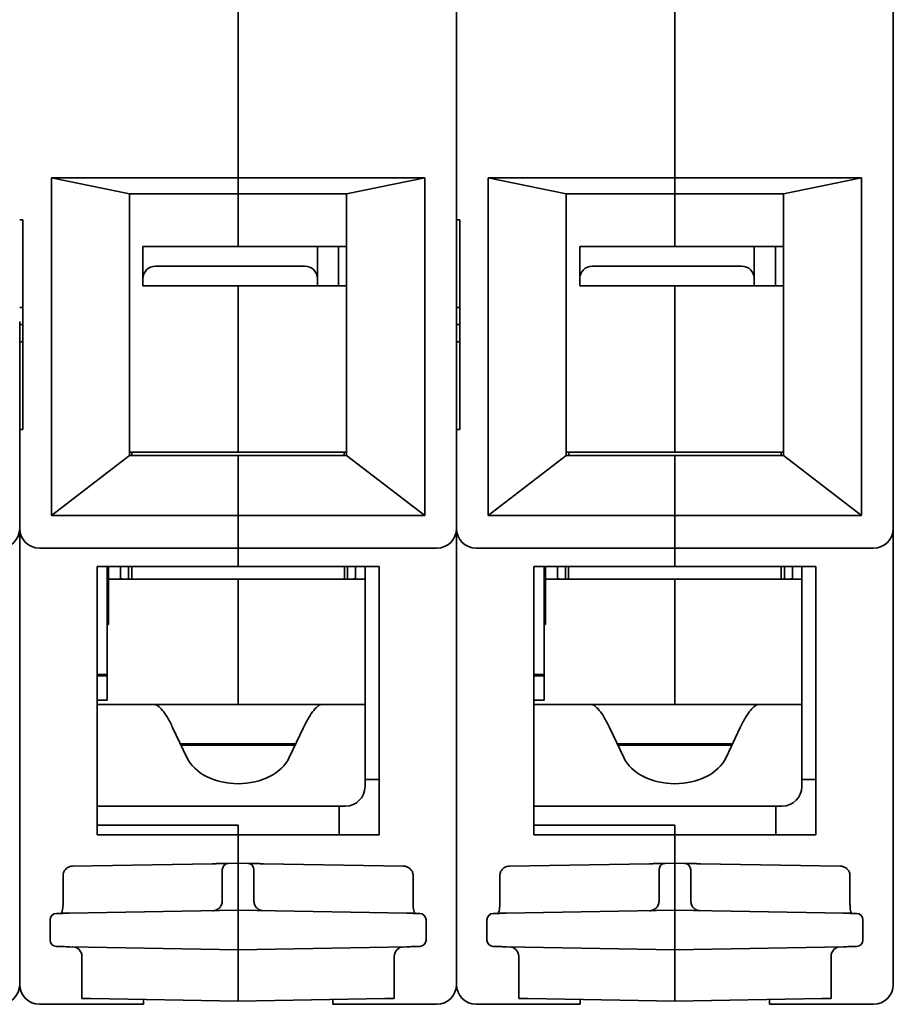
# Model space of a CAD drawing. Header units: millimetres. Extents: x 148 to 394, y 72 to 262.
# Tile 2 of 13: x 183 to 218, y 72 to 112. Entities that reach past the tile are written whole.
import ezdxf

# ---------------------------------------------------------------- set-up
doc = ezdxf.new("R2010")
doc.units = ezdxf.units.MM
doc.layers.add('Visible (ISO)', color=7, linetype='Continuous', lineweight=35)

msp = doc.modelspace()

# ---------------------------------------------------------------- linework, layer by layer
at = {"layer": 'Visible (ISO)'}
for p, q in [((200.897, 124.516), (200.897, 99.722)), ((218.372, 91.452), (218.372, 124.516)), ((192.16, 105.473), (192.16, 123.812)), ((192.16, 123.812), (192.16, 105.473)), ((209.635, 105.473), (209.635, 123.812)), ((209.635, 123.812), (209.635, 105.473)), ((184.692, 105.473), (184.692, 91.974)), ((184.692, 105.473), (192.16, 105.473)), ((187.816, 104.838), (184.692, 105.473)), ((192.16, 104.838), (192.16, 105.473)), ((199.627, 105.473), (192.16, 105.473)), ((192.16, 105.473), (192.16, 104.838)), ((199.627, 105.473), (196.503, 104.838)), ((199.627, 105.473), (199.627, 91.974)), ((202.167, 105.473), (202.167, 91.974)), ((202.167, 105.473), (209.635, 105.473)), ((205.291, 104.838), (202.167, 105.473)), ((209.635, 104.838), (209.635, 105.473)), ((217.102, 105.473), (209.635, 105.473)), ((209.635, 105.473), (209.635, 104.838)), ((217.102, 105.473), (213.978, 104.838)), ((217.102, 105.473), (217.102, 91.974)), ((187.816, 104.838), (192.16, 104.838)), ((187.816, 94.373), (187.816, 104.838)), ((196.503, 104.838), (192.16, 104.838)), ((192.16, 102.73), (192.16, 104.838)), ((196.503, 94.373), (196.503, 104.838)), ((205.291, 104.838), (209.635, 104.838)), ((205.291, 94.373), (205.291, 104.838)), ((213.978, 104.838), (209.635, 104.838)), ((209.635, 102.73), (209.635, 104.838)), ((213.978, 94.373), (213.978, 104.838)), ((183.422, 103.796), (183.549, 103.796)), ((183.549, 99.606), (183.549, 103.796)), ((200.897, 103.796), (201.024, 103.796)), ((201.024, 99.606), (201.024, 103.796)), ((188.858, 102.73), (188.35, 102.73)), ((188.35, 101.434), (188.35, 102.73)), ((188.858, 102.73), (194.827, 102.73)), ((195.335, 102.73), (194.827, 102.73)), ((196.181, 102.73), (195.335, 102.73)), ((195.335, 101.434), (195.335, 102.73)), ((196.452, 102.73), (196.181, 102.73)), ((196.181, 101.155), (196.181, 102.73)), ((206.333, 102.73), (205.825, 102.73)), ((205.825, 101.434), (205.825, 102.73)), ((206.333, 102.73), (212.302, 102.73)), ((212.81, 102.73), (212.302, 102.73)), ((213.656, 102.73), (212.81, 102.73)), ((212.81, 101.434), (212.81, 102.73)), ((213.927, 102.73), (213.656, 102.73)), ((213.656, 101.155), (213.656, 102.73)), ((194.827, 101.942), (188.858, 101.942)), ((212.302, 101.942), (206.333, 101.942)), ((188.35, 101.155), (188.35, 101.434)), ((195.335, 101.434), (195.335, 101.155)), ((205.825, 101.155), (205.825, 101.434)), ((212.81, 101.434), (212.81, 101.155)), ((195.335, 101.155), (188.35, 101.155)), ((192.16, 94.5), (192.16, 101.155)), ((196.181, 101.155), (195.335, 101.155)), ((196.452, 101.155), (196.181, 101.155)), ((212.81, 101.155), (205.825, 101.155)), ((209.635, 94.5), (209.635, 101.155)), ((213.656, 101.155), (212.81, 101.155)), ((213.927, 101.155), (213.656, 101.155)), ((183.422, 100.291), (183.549, 100.291)), ((200.897, 100.291), (201.024, 100.291)), ((183.422, 99.605), (183.422, 99.722)), ((183.549, 99.605), (183.422, 99.605)), ((183.422, 99.489), (183.422, 99.605)), ((183.549, 99.606), (183.549, 99.605)), ((183.549, 95.414), (183.549, 99.605)), ((183.549, 99.605), (183.549, 99.605)), ((200.897, 99.605), (200.897, 99.722)), ((201.024, 99.605), (200.897, 99.605)), ((200.897, 99.489), (200.897, 99.605)), ((201.024, 99.606), (201.024, 99.605)), ((201.024, 95.414), (201.024, 99.605)), ((201.024, 99.605), (201.024, 99.605)), ((183.422, 99.489), (183.422, 91.452)), ((200.897, 99.489), (200.897, 91.452)), ((183.549, 98.92), (183.422, 98.92)), ((201.024, 98.92), (200.897, 98.92)), ((183.549, 95.414), (183.422, 95.414)), ((183.422, 91.452), (183.422, 95.414)), ((201.024, 95.414), (200.897, 95.414)), ((200.897, 91.452), (200.897, 95.414)), ((187.913, 94.5), (187.816, 94.5)), ((196.406, 94.5), (187.913, 94.5)), ((187.913, 94.5), (187.913, 94.373)), ((196.503, 94.5), (196.406, 94.5)), ((196.406, 94.5), (196.406, 94.373)), ((205.388, 94.5), (205.291, 94.5)), ((213.882, 94.5), (205.388, 94.5)), ((205.388, 94.5), (205.388, 94.373)), ((213.978, 94.5), (213.882, 94.5)), ((213.882, 94.5), (213.882, 94.373)), ((187.816, 94.373), (184.692, 91.974)), ((187.816, 94.373), (192.16, 94.373)), ((192.16, 94.373), (192.16, 91.974)), ((196.503, 94.373), (192.16, 94.373)), ((192.16, 91.974), (192.16, 94.373)), ((199.627, 91.974), (196.503, 94.373)), ((205.291, 94.373), (202.167, 91.974)), ((205.291, 94.373), (209.635, 94.373)), ((209.635, 94.373), (209.635, 91.974)), ((213.978, 94.373), (209.635, 94.373)), ((209.635, 91.974), (209.635, 94.373)), ((217.102, 91.974), (213.978, 94.373)), ((192.16, 91.974), (184.692, 91.974)), ((192.16, 91.452), (192.16, 91.974)), ((192.16, 91.974), (199.627, 91.974)), ((192.16, 91.974), (192.16, 91.452)), ((209.635, 91.974), (202.167, 91.974)), ((209.635, 91.452), (209.635, 91.974)), ((209.635, 91.974), (217.102, 91.974)), ((209.635, 91.974), (209.635, 91.452)), ((183.422, 91.452), (183.422, 73.215)), ((183.422, 73.215), (183.422, 91.452)), ((192.16, 91.452), (192.16, 90.665)), ((192.16, 90.665), (192.16, 91.452)), ((200.897, 91.452), (200.897, 73.215)), ((200.897, 73.215), (200.897, 91.452)), ((209.635, 91.452), (209.635, 90.665)), ((209.635, 90.665), (209.635, 91.452)), ((218.372, 91.452), (218.372, 73.215)), ((192.16, 90.665), (184.209, 90.665)), ((192.16, 89.928), (192.16, 90.665)), ((192.16, 90.665), (200.11, 90.665)), ((192.16, 90.665), (192.16, 89.928)), ((209.635, 90.665), (201.685, 90.665)), ((209.635, 89.928), (209.635, 90.665)), ((209.635, 90.665), (217.585, 90.665)), ((209.635, 90.665), (209.635, 89.928)), ((192.16, 89.928), (186.521, 89.928)), ((186.521, 79.209), (186.521, 89.928)), ((186.927, 89.928), (186.927, 85.61)), ((186.978, 88.119), (186.978, 89.928)), ((187.461, 89.42), (187.461, 89.928)), ((187.778, 89.928), (187.778, 89.42)), ((187.905, 89.42), (187.905, 89.928)), ((192.16, 89.928), (197.798, 89.928)), ((196.414, 89.928), (196.414, 89.42)), ((196.541, 89.42), (196.541, 89.928)), ((196.859, 89.42), (196.859, 89.928)), ((197.24, 81.411), (197.24, 89.928)), ((197.798, 79.209), (197.798, 89.928)), ((209.635, 89.928), (203.996, 89.928)), ((203.996, 79.209), (203.996, 89.928)), ((204.402, 89.928), (204.402, 85.61)), ((204.453, 88.119), (204.453, 89.928)), ((204.936, 89.42), (204.936, 89.928)), ((205.253, 89.928), (205.253, 89.42)), ((205.38, 89.42), (205.38, 89.928)), ((209.635, 89.928), (215.274, 89.928)), ((213.889, 89.928), (213.889, 89.42)), ((214.016, 89.42), (214.016, 89.928)), ((214.334, 89.42), (214.334, 89.928)), ((214.715, 81.411), (214.715, 89.928)), ((215.274, 79.209), (215.274, 89.928)), ((192.16, 89.42), (186.978, 89.42)), ((197.24, 89.42), (192.16, 89.42)), ((192.16, 89.42), (192.16, 84.416)), ((209.635, 89.42), (204.453, 89.42)), ((214.715, 89.42), (209.635, 89.42)), ((209.635, 89.42), (209.635, 84.416)), ((186.978, 87.611), (186.978, 88.119)), ((204.453, 87.611), (204.453, 88.119)), ((186.978, 87.611), (186.927, 87.61)), ((204.453, 87.611), (204.402, 87.61)), ((186.521, 85.61), (186.927, 85.61)), ((186.521, 85.559), (186.927, 85.559)), ((186.927, 85.61), (186.927, 85.559)), ((186.927, 85.559), (186.927, 84.594)), ((203.996, 85.61), (204.402, 85.61)), ((203.996, 85.559), (204.402, 85.559)), ((204.402, 85.61), (204.402, 85.559)), ((204.402, 85.559), (204.402, 84.594)), ((186.927, 84.594), (186.521, 84.594)), ((186.521, 84.416), (188.795, 84.416)), ((188.795, 84.416), (188.992, 84.416)), ((188.992, 84.416), (195.327, 84.416)), ((195.327, 84.416), (195.524, 84.416)), ((195.524, 84.416), (197.24, 84.416)), ((204.402, 84.594), (203.996, 84.594)), ((203.996, 84.416), (206.27, 84.416)), ((206.27, 84.416), (206.467, 84.416)), ((206.467, 84.416), (212.802, 84.416)), ((212.802, 84.416), (212.999, 84.416)), ((212.999, 84.416), (214.715, 84.416)), ((189.542, 83.494), (190.113, 82.29)), ((194.777, 83.494), (194.207, 82.29)), ((207.017, 83.494), (207.588, 82.29)), ((212.252, 83.494), (211.682, 82.29)), ((194.468, 82.841), (189.851, 82.841)), ((189.874, 82.794), (189.874, 82.841)), ((189.875, 82.791), (194.444, 82.791)), ((211.943, 82.841), (207.326, 82.841)), ((207.349, 82.794), (207.349, 82.841)), ((207.35, 82.791), (211.919, 82.791)), ((197.24, 81.14), (197.24, 81.411)), ((197.24, 81.411), (197.798, 81.411)), ((214.715, 81.14), (214.715, 81.411)), ((214.715, 81.411), (215.274, 81.411)), ((186.521, 80.352), (195.081, 80.352)), ((195.081, 80.352), (196.198, 80.352)), ((196.198, 80.352), (196.198, 79.209)), ((196.452, 80.352), (196.198, 80.352)), ((203.996, 80.352), (212.556, 80.352)), ((212.556, 80.352), (213.673, 80.352)), ((213.673, 80.352), (213.673, 79.209)), ((213.927, 80.352), (213.673, 80.352)), ((186.521, 79.59), (192.16, 79.59)), ((192.16, 79.59), (192.16, 79.209)), ((203.996, 79.59), (209.635, 79.59)), ((209.635, 79.59), (209.635, 79.209)), ((192.16, 79.209), (186.521, 79.209)), ((192.16, 78.066), (192.16, 79.209)), ((192.16, 79.209), (197.798, 79.209)), ((192.16, 79.209), (192.16, 78.066)), ((209.635, 79.209), (203.996, 79.209)), ((209.635, 78.066), (209.635, 79.209)), ((209.635, 79.209), (215.274, 79.209)), ((209.635, 79.209), (209.635, 78.066)), ((185.539, 77.951), (191.139, 78.048)), ((191.774, 78.059), (192.16, 78.066)), ((192.16, 77.685), (192.16, 78.066)), ((192.16, 78.066), (192.545, 78.059)), ((198.78, 77.951), (193.18, 78.048)), ((203.014, 77.951), (208.614, 78.048)), ((209.249, 78.059), (209.635, 78.066)), ((209.635, 77.685), (209.635, 78.066)), ((209.635, 78.066), (210.02, 78.059)), ((216.255, 77.951), (210.655, 78.048)), ((185.157, 76.45), (185.157, 77.569)), ((191.525, 77.679), (191.525, 76.55)), ((192.16, 76.187), (192.16, 77.685)), ((192.795, 77.679), (192.795, 76.55)), ((199.162, 76.45), (199.162, 77.569)), ((202.632, 76.45), (202.632, 77.569)), ((209, 77.679), (209, 76.55)), ((209.635, 76.187), (209.635, 77.685)), ((210.27, 77.679), (210.27, 76.55)), ((216.638, 76.45), (216.638, 77.569)), ((199.162, 76.45), (199.162, 76.45)), ((216.638, 76.45), (216.638, 76.45)), ((192.16, 76.187), (185.415, 76.069)), ((198.904, 76.069), (192.16, 76.187)), ((192.16, 75.933), (192.16, 76.187)), ((209.635, 76.187), (202.89, 76.069)), ((216.379, 76.069), (209.635, 76.187)), ((209.635, 75.933), (209.635, 76.187)), ((184.641, 74.993), (184.641, 75.806)), ((192.16, 74.866), (192.16, 75.933)), ((199.678, 75.806), (199.678, 74.993)), ((202.116, 74.993), (202.116, 75.806)), ((209.635, 74.866), (209.635, 75.933)), ((217.153, 75.806), (217.153, 74.993)), ((192.16, 74.866), (192.16, 74.612)), ((209.635, 74.866), (209.635, 74.612)), ((185.415, 74.73), (192.16, 74.612)), ((192.16, 74.612), (198.904, 74.73)), ((192.16, 74.612), (192.16, 74.231)), ((202.89, 74.73), (209.635, 74.612)), ((209.635, 74.612), (216.379, 74.73)), ((209.635, 74.612), (209.635, 74.231)), ((185.911, 72.663), (185.911, 74.346)), ((192.16, 74.231), (192.16, 72.554)), ((198.408, 74.346), (198.408, 72.663)), ((203.386, 72.663), (203.386, 74.346)), ((209.635, 74.231), (209.635, 72.554)), ((215.883, 74.346), (215.883, 72.663)), ((185.911, 72.663), (186.285, 72.657)), ((192.16, 72.554), (186.285, 72.657)), ((188.375, 72.427), (188.375, 72.62)), ((198.034, 72.657), (192.16, 72.554)), ((195.944, 72.62), (195.944, 72.427)), ((198.034, 72.657), (198.408, 72.663)), ((203.386, 72.663), (203.761, 72.657)), ((209.635, 72.554), (203.761, 72.657)), ((205.85, 72.427), (205.85, 72.62)), ((215.509, 72.657), (209.635, 72.554)), ((213.419, 72.62), (213.419, 72.427)), ((215.509, 72.657), (215.883, 72.663)), ((188.375, 72.427), (184.209, 72.427)), ((195.944, 72.427), (200.11, 72.427)), ((205.85, 72.427), (201.685, 72.427)), ((213.419, 72.427), (217.585, 72.427))]:
    msp.add_line(p, q, dxfattribs=at)
for centre, radius, start, end in [((196.452, 100.367), 2.362, 88.7677, 90), ((213.927, 100.367), 2.362, 88.7677, 90), ((188.858, 101.434), 0.508, 90, 180), ((194.827, 101.434), 0.508, 0, 90), ((206.333, 101.434), 0.508, 90, 180), ((212.302, 101.434), 0.508, 0, 90), ((196.452, 100.367), 0.787, 86.3009, 90), ((213.927, 100.367), 0.787, 86.3009, 90), ((182.635, 91.452), 0.787, 270, 0), ((184.209, 91.452), 0.787, 180, 270), ((200.11, 91.452), 0.787, 270, 0), ((201.685, 91.452), 0.787, 180, 270), ((217.585, 91.452), 0.787, 270, 0), ((195.69, 90.207), 0.787, 336.8319, 339.2164), ((213.165, 90.207), 0.787, 336.8319, 339.2164), ((187.778, 91.198), 1.778, 259.7134, 270), ((187.867, 90.207), 0.787, 263.5173, 270), ((196.541, 91.198), 1.778, 270, 280.2866), ((205.253, 91.198), 1.778, 259.7134, 270), ((205.342, 90.207), 0.787, 263.5173, 270), ((214.016, 91.198), 1.778, 270, 280.2866), ((196.452, 81.14), 0.787, 270, 0), ((213.927, 81.14), 0.787, 270, 0), ((191.779, 77.806), 0.254, 91, 179.9982), ((192.541, 77.806), 0.254, 0.0023, 88.9927), ((209.254, 77.806), 0.254, 91, 179.9982), ((210.016, 77.806), 0.254, 0.0023, 88.9927), ((184.895, 75.806), 0.254, 91, 180), ((199.424, 75.806), 0.254, 359.9999, 88.9955), ((202.37, 75.806), 0.254, 91, 180), ((216.899, 75.806), 0.254, 359.9999, 88.9955), ((184.895, 74.993), 0.254, 179.9999, 268.9955), ((199.424, 74.993), 0.254, 271, 0), ((202.37, 74.993), 0.254, 179.9999, 268.9955), ((216.899, 74.993), 0.254, 271, 0), ((185.53, 74.346), 0.381, 0, 89.0026), ((198.789, 74.346), 0.381, 91, 180), ((203.005, 74.346), 0.381, 0, 89.0026), ((216.264, 74.346), 0.381, 91, 180), ((182.635, 73.215), 0.787, 270, 0), ((184.209, 73.215), 0.787, 180, 270), ((200.11, 73.215), 0.787, 270, 0), ((201.685, 73.215), 0.787, 180, 270), ((217.585, 73.215), 0.787, 270, 0)]:
    msp.add_arc(centre, radius, start, end, dxfattribs=at)
for centre, major_axis, ratio, start_param, end_param in [((192.16, 82.775), (-2.159, 0), 0.707107, 0.323498, 2.818094), ((209.635, 82.775), (-2.159, 0), 0.707107, 0.323498, 2.818094), ((195.512, 75.874), (0.254, 0), 0.999853, 1.532334, 1.532482), ((199.139, 76.446), (0.011, -0.381), 0.605895, 6.255031, 6.255175), ((212.988, 75.874), (0.254, 0), 0.999853, 1.532334, 1.532482), ((216.615, 76.446), (0.011, -0.381), 0.605895, 6.255031, 6.255175)]:
    msp.add_ellipse(centre, major_axis=major_axis, ratio=ratio, start_param=start_param, end_param=end_param, dxfattribs=at)
for points, knots in [([(188.795, 84.416), (188.844, 84.416), (188.896, 84.397), (188.953, 84.357), (189.009, 84.318), (189.07, 84.259), (189.134, 84.18), (189.198, 84.102), (189.265, 84.004), (189.334, 83.889), (189.402, 83.774), (189.471, 83.641), (189.542, 83.494)], [0, 0, 0, 0, 0.25, 0.25, 0.25, 0.5, 0.5, 0.5, 0.75, 0.75, 0.75, 1, 1, 1, 1]), ([(195.524, 84.416), (195.475, 84.416), (195.423, 84.397), (195.366, 84.357), (195.31, 84.318), (195.249, 84.259), (195.185, 84.18), (195.121, 84.102), (195.054, 84.004), (194.985, 83.889), (194.917, 83.774), (194.848, 83.641), (194.777, 83.494)], [0, 0, 0, 0, 0.25, 0.25, 0.25, 0.5, 0.5, 0.5, 0.75, 0.75, 0.75, 1, 1, 1, 1]), ([(206.27, 84.416), (206.319, 84.416), (206.371, 84.397), (206.428, 84.357), (206.485, 84.318), (206.546, 84.259), (206.61, 84.18), (206.674, 84.102), (206.741, 84.004), (206.809, 83.889), (206.877, 83.774), (206.946, 83.641), (207.017, 83.494)], [0, 0, 0, 0, 0.25, 0.25, 0.25, 0.5, 0.5, 0.5, 0.75, 0.75, 0.75, 1, 1, 1, 1]), ([(212.999, 84.416), (212.951, 84.416), (212.898, 84.397), (212.842, 84.357), (212.785, 84.318), (212.724, 84.259), (212.66, 84.18), (212.596, 84.102), (212.529, 84.004), (212.461, 83.889), (212.393, 83.774), (212.323, 83.641), (212.252, 83.494)], [0, 0, 0, 0, 0.25, 0.25, 0.25, 0.5, 0.5, 0.5, 0.75, 0.75, 0.75, 1, 1, 1, 1]), ([(185.157, 77.569), (185.157, 77.61), (185.164, 77.652), (185.19, 77.728), (185.209, 77.764), (185.256, 77.827), (185.286, 77.856), (185.352, 77.903), (185.39, 77.921), (185.465, 77.944), (185.502, 77.95), (185.539, 77.951)], [0, 0, 0, 0, 0.01224026, 0.01224026, 0.02413454, 0.02413454, 0.03619018, 0.03619018, 0.048472, 0.048472, 0.05959729, 0.05959729, 0.05959729, 0.05959729]), ([(198.78, 77.951), (198.823, 77.95), (198.867, 77.942), (198.947, 77.913), (198.985, 77.892), (199.05, 77.84), (199.079, 77.809), (199.124, 77.739), (199.141, 77.701), (199.158, 77.632), (199.162, 77.6), (199.162, 77.569)], [0, 0, 0, 0, 0.01295746, 0.01295746, 0.0255902, 0.0255902, 0.03808064, 0.03808064, 0.05031023, 0.05031023, 0.05959146, 0.05959146, 0.05959146, 0.05959146]), ([(202.632, 77.569), (202.632, 77.61), (202.639, 77.652), (202.665, 77.728), (202.684, 77.764), (202.732, 77.827), (202.761, 77.856), (202.828, 77.903), (202.865, 77.921), (202.94, 77.944), (202.977, 77.95), (203.014, 77.951)], [0, 0, 0, 0, 0.01224026, 0.01224026, 0.02413454, 0.02413454, 0.03619018, 0.03619018, 0.048472, 0.048472, 0.05959729, 0.05959729, 0.05959729, 0.05959729]), ([(216.255, 77.951), (216.298, 77.95), (216.342, 77.942), (216.422, 77.913), (216.46, 77.892), (216.526, 77.84), (216.554, 77.809), (216.599, 77.739), (216.616, 77.701), (216.634, 77.632), (216.638, 77.6), (216.638, 77.569)], [0, 0, 0, 0, 0.01295746, 0.01295746, 0.0255902, 0.0255902, 0.03808064, 0.03808064, 0.05031023, 0.05031023, 0.05959146, 0.05959146, 0.05959146, 0.05959146]), ([(191.525, 77.806), (191.525, 77.806), (191.525, 77.805), (191.525, 77.805), (191.525, 77.804), (191.525, 77.802), (191.525, 77.799), (191.525, 77.798), (191.525, 77.796), (191.525, 77.793), (191.525, 77.79), (191.525, 77.786), (191.525, 77.781), (191.525, 77.778), (191.525, 77.774), (191.525, 77.769), (191.525, 77.764), (191.525, 77.759), (191.525, 77.753), (191.525, 77.747), (191.525, 77.742), (191.525, 77.735), (191.525, 77.73), (191.525, 77.724), (191.525, 77.718), (191.525, 77.71), (191.525, 77.703), (191.525, 77.695), (191.525, 77.69), (191.525, 77.684), (191.525, 77.679)], [0.0000002, 0.0000002, 0.0000002, 0.0000002, 0.0728022, 0.0728022, 0.0728022, 0.2, 0.2, 0.2, 0.2845846, 0.2845846, 0.2845846, 0.4, 0.4, 0.4, 0.4942789, 0.4942789, 0.4942789, 0.6, 0.6, 0.6, 0.703892, 0.703892, 0.703892, 0.8, 0.8, 0.8, 0.9157776, 0.9157776, 0.9157776, 1, 1, 1, 1]), ([(192.795, 77.806), (192.795, 77.806), (192.795, 77.805), (192.795, 77.804), (192.795, 77.803), (192.795, 77.802), (192.795, 77.799), (192.795, 77.797), (192.795, 77.794), (192.795, 77.791), (192.795, 77.788), (192.795, 77.785), (192.795, 77.781), (192.795, 77.776), (192.795, 77.771), (192.795, 77.764), (192.795, 77.761), (192.795, 77.757), (192.795, 77.753), (192.795, 77.745), (192.795, 77.737), (192.795, 77.728), (192.795, 77.724), (192.795, 77.721), (192.795, 77.718), (192.795, 77.707), (192.795, 77.697), (192.795, 77.685), (192.795, 77.683), (192.795, 77.681), (192.795, 77.679)], [0.0000003, 0.0000003, 0.0000003, 0.0000003, 0.0883415, 0.0883415, 0.0883415, 0.2, 0.2, 0.2, 0.3093233, 0.3093233, 0.3093233, 0.4, 0.4, 0.4, 0.5280785, 0.5280785, 0.5280785, 0.6, 0.6, 0.6, 0.7467927, 0.7467927, 0.7467927, 0.8, 0.8, 0.8, 0.9669066, 0.9669066, 0.9669066, 1, 1, 1, 1]), ([(209, 77.806), (209, 77.806), (209, 77.805), (209, 77.805), (209, 77.804), (209, 77.802), (209, 77.799), (209, 77.798), (209, 77.796), (209, 77.793), (209, 77.79), (209, 77.786), (209, 77.781), (209, 77.778), (209, 77.774), (209, 77.769), (209, 77.764), (209, 77.759), (209, 77.753), (209, 77.747), (209, 77.742), (209, 77.735), (209, 77.73), (209, 77.724), (209, 77.718), (209, 77.71), (209, 77.703), (209, 77.695), (209, 77.69), (209, 77.684), (209, 77.679)], [0.0000002, 0.0000002, 0.0000002, 0.0000002, 0.0728022, 0.0728022, 0.0728022, 0.2, 0.2, 0.2, 0.2845846, 0.2845846, 0.2845846, 0.4, 0.4, 0.4, 0.4942789, 0.4942789, 0.4942789, 0.6, 0.6, 0.6, 0.703892, 0.703892, 0.703892, 0.8, 0.8, 0.8, 0.9157776, 0.9157776, 0.9157776, 1, 1, 1, 1]), ([(210.27, 77.806), (210.27, 77.806), (210.27, 77.805), (210.27, 77.804), (210.27, 77.803), (210.27, 77.802), (210.27, 77.799), (210.27, 77.797), (210.27, 77.794), (210.27, 77.791), (210.27, 77.788), (210.27, 77.785), (210.27, 77.781), (210.27, 77.776), (210.27, 77.771), (210.27, 77.764), (210.27, 77.761), (210.27, 77.757), (210.27, 77.753), (210.27, 77.745), (210.27, 77.737), (210.27, 77.728), (210.27, 77.724), (210.27, 77.721), (210.27, 77.718), (210.27, 77.707), (210.27, 77.697), (210.27, 77.685), (210.27, 77.683), (210.27, 77.681), (210.27, 77.679)], [0.0000003, 0.0000003, 0.0000003, 0.0000003, 0.0883415, 0.0883415, 0.0883415, 0.2, 0.2, 0.2, 0.3093233, 0.3093233, 0.3093233, 0.4, 0.4, 0.4, 0.5280785, 0.5280785, 0.5280785, 0.6, 0.6, 0.6, 0.7467927, 0.7467927, 0.7467927, 0.8, 0.8, 0.8, 0.9669066, 0.9669066, 0.9669066, 1, 1, 1, 1]), ([(185.095, 76.063), (185.099, 76.071), (185.102, 76.081), (185.114, 76.113), (185.121, 76.14), (185.136, 76.204), (185.142, 76.242), (185.152, 76.326), (185.155, 76.372), (185.157, 76.429), (185.157, 76.439), (185.157, 76.45)], [0.04436625, 0.04436625, 0.04436625, 0.04436625, 0.04984509, 0.04984509, 0.06151717, 0.06151717, 0.07465773, 0.07465773, 0.08857522, 0.08857522, 0.09172098, 0.09172098, 0.09172098, 0.09172098]), ([(191.525, 76.55), (191.525, 76.517), (191.52, 76.484), (191.512, 76.452), (191.511, 76.448), (191.509, 76.444), (191.508, 76.44), (191.5, 76.412), (191.489, 76.386), (191.475, 76.361), (191.47, 76.354), (191.466, 76.346), (191.461, 76.339), (191.447, 76.319), (191.432, 76.3), (191.415, 76.283), (191.406, 76.273), (191.396, 76.264), (191.386, 76.256), (191.371, 76.244), (191.355, 76.232), (191.338, 76.222), (191.323, 76.213), (191.307, 76.205), (191.291, 76.198), (191.276, 76.193), (191.262, 76.188), (191.247, 76.183), (191.226, 76.177), (191.204, 76.173), (191.182, 76.171), (191.172, 76.17), (191.161, 76.169), (191.15, 76.169)], [0.0000123, 0.0000123, 0.0000123, 0.0000123, 0.1666667, 0.1666667, 0.1666667, 0.1890165, 0.1890165, 0.1890165, 0.3333333, 0.3333333, 0.3333333, 0.3781144, 0.3781144, 0.3781144, 0.5, 0.5, 0.5, 0.5673166, 0.5673166, 0.5673166, 0.6666667, 0.6666667, 0.6666667, 0.7562192, 0.7562192, 0.7562192, 0.8333333, 0.8333333, 0.8333333, 0.9457963, 0.9457963, 0.9457963, 1, 1, 1, 1]), ([(191.396, 76.264), (191.426, 76.292), (191.453, 76.324), (191.494, 76.395), (191.509, 76.434), (191.522, 76.498), (191.525, 76.524), (191.525, 76.55)], [0, 0, 0, 0, 0.01233736, 0.01233736, 0.0244661, 0.0244661, 0.03217757, 0.03217757, 0.03217757, 0.03217757]), ([(199.162, 76.45), (199.162, 76.402), (199.165, 76.353), (199.174, 76.263), (199.18, 76.221), (199.196, 76.146), (199.205, 76.113), (199.218, 76.078), (199.221, 76.07), (199.224, 76.063)], [0, 0, 0, 0, 0.01438349, 0.01438349, 0.02850137, 0.02850137, 0.04248986, 0.04248986, 0.04730052, 0.04730052, 0.04730052, 0.04730052]), ([(202.57, 76.063), (202.574, 76.071), (202.577, 76.081), (202.589, 76.113), (202.596, 76.14), (202.611, 76.204), (202.617, 76.242), (202.627, 76.326), (202.631, 76.372), (202.632, 76.429), (202.632, 76.439), (202.632, 76.45)], [0.04436625, 0.04436625, 0.04436625, 0.04436625, 0.04984509, 0.04984509, 0.06151717, 0.06151717, 0.07465773, 0.07465773, 0.08857522, 0.08857522, 0.09172098, 0.09172098, 0.09172098, 0.09172098]), ([(209, 76.55), (209, 76.517), (208.995, 76.484), (208.987, 76.452), (208.986, 76.448), (208.985, 76.444), (208.983, 76.44), (208.975, 76.412), (208.964, 76.386), (208.95, 76.361), (208.945, 76.354), (208.941, 76.346), (208.936, 76.339), (208.923, 76.319), (208.907, 76.3), (208.89, 76.283), (208.881, 76.273), (208.871, 76.264), (208.861, 76.256), (208.846, 76.244), (208.83, 76.232), (208.813, 76.222), (208.798, 76.213), (208.782, 76.205), (208.766, 76.198), (208.752, 76.193), (208.737, 76.188), (208.723, 76.183), (208.701, 76.177), (208.679, 76.173), (208.657, 76.171), (208.647, 76.17), (208.636, 76.169), (208.625, 76.169)], [0.0000123, 0.0000123, 0.0000123, 0.0000123, 0.1666667, 0.1666667, 0.1666667, 0.1890165, 0.1890165, 0.1890165, 0.3333333, 0.3333333, 0.3333333, 0.3781144, 0.3781144, 0.3781144, 0.5, 0.5, 0.5, 0.5673166, 0.5673166, 0.5673166, 0.6666667, 0.6666667, 0.6666667, 0.7562192, 0.7562192, 0.7562192, 0.8333333, 0.8333333, 0.8333333, 0.9457963, 0.9457963, 0.9457963, 1, 1, 1, 1]), ([(208.871, 76.264), (208.902, 76.292), (208.928, 76.324), (208.969, 76.395), (208.984, 76.434), (208.997, 76.498), (209, 76.524), (209, 76.55)], [0, 0, 0, 0, 0.01233736, 0.01233736, 0.0244661, 0.0244661, 0.03217757, 0.03217757, 0.03217757, 0.03217757]), ([(216.638, 76.45), (216.638, 76.402), (216.64, 76.353), (216.649, 76.263), (216.655, 76.221), (216.671, 76.146), (216.68, 76.113), (216.693, 76.078), (216.696, 76.07), (216.699, 76.063)], [0, 0, 0, 0, 0.01438349, 0.01438349, 0.02850137, 0.02850137, 0.04248986, 0.04248986, 0.04730052, 0.04730052, 0.04730052, 0.04730052]), ([(185.415, 76.069), (185.379, 76.068), (185.345, 76.068), (185.311, 76.067), (185.3, 76.067), (185.29, 76.067), (185.279, 76.067), (185.24, 76.066), (185.202, 76.065), (185.165, 76.065), (185.161, 76.064), (185.157, 76.064), (185.152, 76.064), (185.113, 76.064), (185.076, 76.063), (185.044, 76.062), (185.011, 76.062), (184.983, 76.061), (184.96, 76.061), (184.957, 76.061), (184.954, 76.061), (184.951, 76.061), (184.933, 76.06), (184.918, 76.06), (184.908, 76.06), (184.905, 76.06), (184.902, 76.06), (184.9, 76.06), (184.894, 76.06), (184.891, 76.06), (184.891, 76.06)], [0, 0, 0, 0, 0.127174, 0.127174, 0.127174, 0.166667, 0.166667, 0.166667, 0.315312, 0.315312, 0.315312, 0.333333, 0.333333, 0.333333, 0.5, 0.5, 0.5, 0.666667, 0.666667, 0.666667, 0.690149, 0.690149, 0.690149, 0.833333, 0.833333, 0.833333, 0.878418, 0.878418, 0.878418, 1, 1, 1, 1]), ([(199.428, 76.06), (199.428, 76.06), (199.425, 76.06), (199.419, 76.06), (199.417, 76.06), (199.414, 76.06), (199.411, 76.06), (199.401, 76.06), (199.386, 76.06), (199.368, 76.061), (199.365, 76.061), (199.362, 76.061), (199.359, 76.061), (199.336, 76.061), (199.309, 76.062), (199.277, 76.062), (199.244, 76.063), (199.207, 76.064), (199.167, 76.064), (199.162, 76.064), (199.158, 76.064), (199.154, 76.065), (199.118, 76.065), (199.079, 76.066), (199.04, 76.067), (199.029, 76.067), (199.019, 76.067), (199.008, 76.067), (198.974, 76.068), (198.94, 76.068), (198.904, 76.069)], [0, 0, 0, 0, 0.1215823, 0.1215823, 0.1215823, 0.1666667, 0.1666667, 0.1666667, 0.309851, 0.309851, 0.309851, 0.3333333, 0.3333333, 0.3333333, 0.4972852, 0.4972852, 0.4972852, 0.6666667, 0.6666667, 0.6666667, 0.6846879, 0.6846879, 0.6846879, 0.8333333, 0.8333333, 0.8333333, 0.8728261, 0.8728261, 0.8728261, 1, 1, 1, 1]), ([(202.89, 76.069), (202.854, 76.068), (202.82, 76.068), (202.786, 76.067), (202.775, 76.067), (202.765, 76.067), (202.754, 76.067), (202.715, 76.066), (202.677, 76.065), (202.641, 76.065), (202.636, 76.064), (202.632, 76.064), (202.628, 76.064), (202.588, 76.064), (202.551, 76.063), (202.519, 76.062), (202.486, 76.062), (202.458, 76.061), (202.436, 76.061), (202.432, 76.061), (202.429, 76.061), (202.426, 76.061), (202.408, 76.06), (202.394, 76.06), (202.383, 76.06), (202.38, 76.06), (202.378, 76.06), (202.375, 76.06), (202.369, 76.06), (202.366, 76.06), (202.366, 76.06)], [0, 0, 0, 0, 0.127174, 0.127174, 0.127174, 0.166667, 0.166667, 0.166667, 0.315312, 0.315312, 0.315312, 0.333333, 0.333333, 0.333333, 0.5, 0.5, 0.5, 0.666667, 0.666667, 0.666667, 0.690149, 0.690149, 0.690149, 0.833333, 0.833333, 0.833333, 0.878418, 0.878418, 0.878418, 1, 1, 1, 1]), ([(216.904, 76.06), (216.904, 76.06), (216.9, 76.06), (216.894, 76.06), (216.892, 76.06), (216.889, 76.06), (216.886, 76.06), (216.876, 76.06), (216.862, 76.06), (216.843, 76.061), (216.84, 76.061), (216.837, 76.061), (216.834, 76.061), (216.811, 76.061), (216.784, 76.062), (216.752, 76.062), (216.72, 76.063), (216.682, 76.064), (216.642, 76.064), (216.638, 76.064), (216.633, 76.064), (216.629, 76.065), (216.593, 76.065), (216.554, 76.066), (216.515, 76.067), (216.505, 76.067), (216.494, 76.067), (216.484, 76.067), (216.45, 76.068), (216.415, 76.068), (216.379, 76.069)], [0, 0, 0, 0, 0.1215823, 0.1215823, 0.1215823, 0.1666667, 0.1666667, 0.1666667, 0.309851, 0.309851, 0.309851, 0.3333333, 0.3333333, 0.3333333, 0.4972852, 0.4972852, 0.4972852, 0.6666667, 0.6666667, 0.6666667, 0.6846879, 0.6846879, 0.6846879, 0.8333333, 0.8333333, 0.8333333, 0.8728261, 0.8728261, 0.8728261, 1, 1, 1, 1]), ([(184.891, 74.739), (184.891, 74.739), (184.894, 74.739), (184.9, 74.739), (184.902, 74.738), (184.905, 74.738), (184.908, 74.738), (184.918, 74.738), (184.933, 74.738), (184.951, 74.738), (184.954, 74.738), (184.957, 74.738), (184.96, 74.737), (184.983, 74.737), (185.01, 74.737), (185.042, 74.736), (185.075, 74.735), (185.112, 74.735), (185.152, 74.734), (185.157, 74.734), (185.161, 74.734), (185.165, 74.734), (185.202, 74.733), (185.24, 74.733), (185.279, 74.732), (185.29, 74.732), (185.3, 74.732), (185.311, 74.731), (185.345, 74.731), (185.379, 74.73), (185.415, 74.73)], [0, 0, 0, 0, 0.1215823, 0.1215823, 0.1215823, 0.1666667, 0.1666667, 0.1666667, 0.309851, 0.309851, 0.309851, 0.3333333, 0.3333333, 0.3333333, 0.4972852, 0.4972852, 0.4972852, 0.6666667, 0.6666667, 0.6666667, 0.6846879, 0.6846879, 0.6846879, 0.8333333, 0.8333333, 0.8333333, 0.8728261, 0.8728261, 0.8728261, 1, 1, 1, 1]), ([(198.904, 74.73), (198.94, 74.73), (198.974, 74.731), (199.008, 74.731), (199.019, 74.732), (199.029, 74.732), (199.04, 74.732), (199.079, 74.733), (199.118, 74.733), (199.154, 74.734), (199.158, 74.734), (199.162, 74.734), (199.167, 74.734), (199.207, 74.735), (199.243, 74.735), (199.275, 74.736), (199.308, 74.737), (199.336, 74.737), (199.359, 74.737), (199.362, 74.738), (199.365, 74.738), (199.368, 74.738), (199.386, 74.738), (199.401, 74.738), (199.411, 74.738), (199.414, 74.738), (199.417, 74.738), (199.419, 74.739), (199.425, 74.739), (199.428, 74.739), (199.428, 74.739)], [0, 0, 0, 0, 0.127174, 0.127174, 0.127174, 0.166667, 0.166667, 0.166667, 0.315312, 0.315312, 0.315312, 0.333333, 0.333333, 0.333333, 0.5, 0.5, 0.5, 0.666667, 0.666667, 0.666667, 0.690149, 0.690149, 0.690149, 0.833333, 0.833333, 0.833333, 0.878418, 0.878418, 0.878418, 1, 1, 1, 1]), ([(202.366, 74.739), (202.366, 74.739), (202.369, 74.739), (202.375, 74.739), (202.378, 74.738), (202.38, 74.738), (202.383, 74.738), (202.394, 74.738), (202.408, 74.738), (202.426, 74.738), (202.429, 74.738), (202.432, 74.738), (202.436, 74.737), (202.458, 74.737), (202.486, 74.737), (202.517, 74.736), (202.55, 74.735), (202.587, 74.735), (202.628, 74.734), (202.632, 74.734), (202.636, 74.734), (202.641, 74.734), (202.677, 74.733), (202.715, 74.733), (202.754, 74.732), (202.765, 74.732), (202.775, 74.732), (202.786, 74.731), (202.82, 74.731), (202.854, 74.73), (202.89, 74.73)], [0, 0, 0, 0, 0.1215823, 0.1215823, 0.1215823, 0.1666667, 0.1666667, 0.1666667, 0.309851, 0.309851, 0.309851, 0.3333333, 0.3333333, 0.3333333, 0.4972852, 0.4972852, 0.4972852, 0.6666667, 0.6666667, 0.6666667, 0.6846879, 0.6846879, 0.6846879, 0.8333333, 0.8333333, 0.8333333, 0.8728261, 0.8728261, 0.8728261, 1, 1, 1, 1]), ([(216.379, 74.73), (216.415, 74.73), (216.45, 74.731), (216.484, 74.731), (216.494, 74.732), (216.505, 74.732), (216.515, 74.732), (216.554, 74.733), (216.593, 74.733), (216.629, 74.734), (216.633, 74.734), (216.638, 74.734), (216.642, 74.734), (216.682, 74.735), (216.718, 74.735), (216.751, 74.736), (216.783, 74.737), (216.811, 74.737), (216.834, 74.737), (216.837, 74.738), (216.84, 74.738), (216.843, 74.738), (216.862, 74.738), (216.876, 74.738), (216.886, 74.738), (216.889, 74.738), (216.892, 74.738), (216.894, 74.739), (216.9, 74.739), (216.904, 74.739), (216.904, 74.739)], [0, 0, 0, 0, 0.127174, 0.127174, 0.127174, 0.166667, 0.166667, 0.166667, 0.315312, 0.315312, 0.315312, 0.333333, 0.333333, 0.333333, 0.5, 0.5, 0.5, 0.666667, 0.666667, 0.666667, 0.690149, 0.690149, 0.690149, 0.833333, 0.833333, 0.833333, 0.878418, 0.878418, 0.878418, 1, 1, 1, 1])]:
    msp.add_open_spline(points, degree=3, knots=knots, dxfattribs=at)
for points in [[(191.139, 78.048), (191.196, 78.049), (191.305, 78.051), (191.461, 78.054), (191.594, 78.056), (191.696, 78.058), (191.76, 78.059), (191.774, 78.059), (191.774, 78.059)], [(193.18, 78.048), (193.123, 78.049), (193.015, 78.051), (192.859, 78.054), (192.726, 78.056), (192.624, 78.058), (192.559, 78.059), (192.545, 78.059), (192.545, 78.059)], [(208.614, 78.048), (208.671, 78.049), (208.781, 78.051), (208.936, 78.054), (209.069, 78.056), (209.171, 78.058), (209.235, 78.059), (209.249, 78.059), (209.249, 78.059)], [(210.655, 78.048), (210.599, 78.049), (210.49, 78.051), (210.334, 78.054), (210.201, 78.056), (210.099, 78.058), (210.035, 78.059), (210.02, 78.059), (210.02, 78.059)], [(192.795, 76.55), (192.795, 76.522), (192.801, 76.465), (192.829, 76.385), (192.873, 76.313), (192.933, 76.252), (193.004, 76.206), (193.084, 76.177), (193.141, 76.169), (193.169, 76.169)], [(192.797, 76.507), (192.8, 76.477), (192.807, 76.448), (192.817, 76.421)], [(192.838, 76.373), (192.848, 76.355), (192.858, 76.338), (192.87, 76.322)], [(210.27, 76.55), (210.27, 76.522), (210.276, 76.465), (210.304, 76.385), (210.349, 76.313), (210.408, 76.252), (210.48, 76.206), (210.56, 76.177), (210.616, 76.169), (210.644, 76.169)], [(210.272, 76.507), (210.276, 76.477), (210.282, 76.448), (210.292, 76.421)], [(210.314, 76.373), (210.323, 76.355), (210.334, 76.338), (210.346, 76.322)], [(185.175, 76.065), (185.174, 76.065), (185.174, 76.065), (185.173, 76.065)], [(185.175, 76.065), (185.175, 76.065), (185.175, 76.065), (185.175, 76.065)], [(191.248, 76.184), (191.281, 76.193), (191.313, 76.207), (191.342, 76.225)], [(192.996, 76.214), (193.024, 76.199), (193.054, 76.187), (193.085, 76.18)], [(202.65, 76.065), (202.65, 76.065), (202.649, 76.065), (202.648, 76.065)], [(202.65, 76.065), (202.65, 76.065), (202.65, 76.065), (202.65, 76.065)], [(208.723, 76.184), (208.756, 76.193), (208.788, 76.207), (208.817, 76.225)], [(210.471, 76.214), (210.499, 76.199), (210.529, 76.187), (210.56, 76.18)]]:
    msp.add_open_spline(points, degree=3, dxfattribs=at)

doc.saveas('drawing.dxf')
